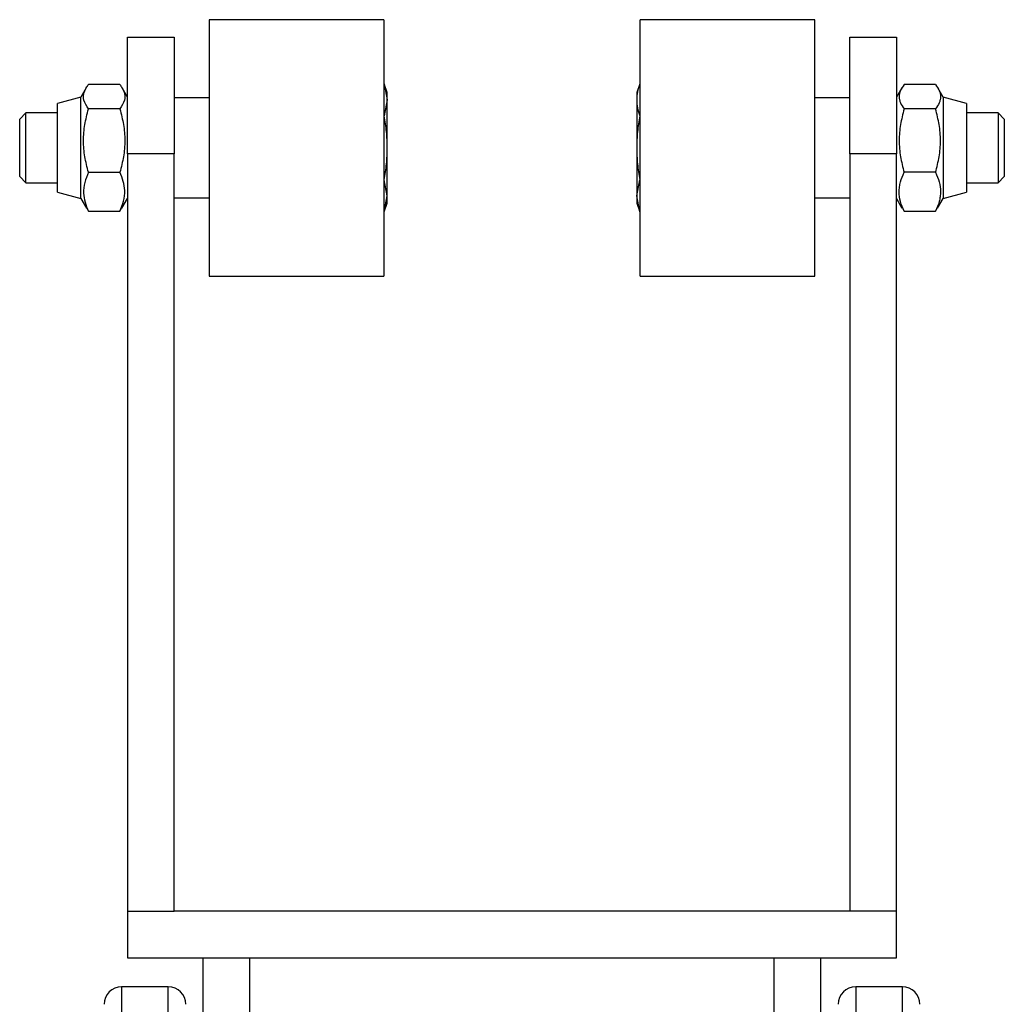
# Model space of a CAD drawing. Header units: millimetres. Extents: x 52 to 448, y 22 to 1022.
# Tile 8 of 8: x 165 to 334, y 853 to 1022. Entities that reach past the tile are written whole.
import ezdxf

# ---------------------------------------------------------------- set-up
doc = ezdxf.new("R2010")
doc.units = ezdxf.units.MM

msp = doc.modelspace()

# ---------------------------------------------------------------- linework, layer by layer
at = {"color": 7, "linetype": 'Continuous', "lineweight": 25}
for p, q in [((227.91, 1022.39), (197.91, 1022.39)), ((197.91, 1022.39), (197.91, 978.39)), ((227.91, 1022.39), (227.91, 978.39)), ((301.91, 1022.39), (271.91, 1022.39)), ((271.91, 978.39), (271.91, 1022.39)), ((301.91, 978.39), (301.91, 1022.39)), ((183.91, 999.39), (183.91, 1019.39)), ((183.91, 1019.39), (191.91, 1019.39)), ((191.91, 1019.39), (191.91, 999.39)), ((307.91, 1019.39), (315.91, 1019.39)), ((307.91, 999.39), (307.91, 1019.39)), ((315.91, 1019.39), (315.91, 999.39)), ((176.83, 1010.68), (175.91, 1009.09)), ((182.6, 1011.26), (177.22, 1011.26)), ((183.91, 1009.09), (182.99, 1010.68)), ((227.91, 1011.36), (227.98, 1011.36)), ((228.51, 1009.89), (227.98, 1011.36)), ((227.98, 1011.36), (228.51, 1008.62)), ((271.85, 1011.36), (271.31, 1009.89)), ((271.91, 1011.36), (271.85, 1011.36)), ((316.83, 1010.68), (315.91, 1009.09)), ((322.6, 1011.26), (317.22, 1011.26)), ((323.91, 1009.09), (322.99, 1010.68)), ((175.91, 1009.09), (171.91, 1008.02)), ((175.91, 991.69), (175.91, 1009.09)), ((197.91, 1008.99), (191.91, 1008.99)), ((228.51, 1008.62), (228.51, 1009.89)), ((271.31, 1009.89), (271.31, 1008.62)), ((307.91, 1008.99), (301.91, 1008.99)), ((327.91, 1008.02), (323.91, 1009.09)), ((323.91, 1009.09), (323.91, 1008.42)), ((171.91, 992.76), (171.91, 1008.02)), ((228.51, 1008.62), (227.98, 1005.87)), ((228.51, 1000.39), (228.51, 1008.62)), ((271.31, 1008.62), (271.31, 1000.39)), ((323.91, 1008.42), (323.91, 991.69)), ((327.91, 1008.02), (327.91, 1007.43)), ((327.91, 1007.43), (327.91, 992.76)), ((166.48, 1006.39), (165.41, 1005.31)), ((171.91, 1006.39), (166.48, 1006.39)), ((166.48, 994.39), (166.48, 1006.39)), ((182.6, 1007.06), (177.22, 1007.06)), ((227.91, 1005.87), (227.98, 1005.87)), ((271.91, 1005.87), (271.85, 1005.87)), ((322.6, 1007.06), (317.22, 1007.06)), ((333.34, 1006.39), (327.91, 1006.39)), ((334.41, 1005.31), (333.34, 1006.39)), ((333.34, 1006.39), (333.34, 994.39)), ((165.41, 995.46), (165.41, 1005.31)), ((334.41, 1005.31), (334.41, 995.46)), ((191.91, 999.39), (183.91, 999.39)), ((183.91, 999.39), (183.91, 869.39)), ((191.91, 869.39), (191.91, 999.39)), ((228.51, 992.16), (228.51, 1000.39)), ((271.31, 1000.39), (271.31, 992.16)), ((315.91, 999.39), (307.91, 999.39)), ((307.91, 999.39), (307.91, 869.39)), ((315.91, 869.39), (315.91, 999.39)), ((165.41, 995.46), (166.48, 994.39)), ((177.22, 996.19), (182.6, 996.19)), ((322.6, 996.19), (317.22, 996.19)), ((333.34, 994.39), (334.41, 995.46)), ((166.48, 994.39), (171.91, 994.39)), ((227.91, 994.9), (227.98, 994.9)), ((228.51, 992.16), (227.98, 994.9)), ((271.31, 992.16), (271.85, 994.9)), ((271.91, 994.9), (271.85, 994.9)), ((327.91, 994.39), (333.34, 994.39)), ((171.91, 992.76), (175.91, 991.69)), ((227.98, 989.42), (228.51, 992.16)), ((228.51, 990.89), (228.51, 992.16)), ((271.85, 989.42), (271.31, 992.16)), ((271.31, 992.16), (271.31, 990.89)), ((323.91, 991.69), (327.91, 992.76)), ((175.91, 991.69), (176.85, 990.06)), ((182.97, 990.06), (183.91, 991.69)), ((191.91, 991.79), (197.91, 991.79)), ((227.98, 989.42), (228.51, 990.89)), ((271.31, 990.89), (271.85, 989.42)), ((301.91, 991.79), (307.91, 991.79)), ((315.91, 991.69), (316.85, 990.06)), ((322.97, 990.06), (323.91, 991.69)), ((177.22, 989.51), (176.92, 990.1)), ((177.22, 989.51), (182.6, 989.51)), ((182.9, 990.1), (182.6, 989.51)), ((227.91, 989.42), (227.98, 989.42)), ((271.91, 989.42), (271.85, 989.42)), ((316.92, 990.1), (317.22, 989.51)), ((317.22, 989.51), (322.6, 989.51)), ((322.6, 989.51), (322.9, 990.1)), ((197.91, 978.39), (227.91, 978.39)), ((271.91, 978.39), (301.91, 978.39)), ((183.91, 869.39), (183.91, 861.39)), ((183.91, 869.39), (191.91, 869.39)), ((307.91, 869.39), (191.91, 869.39)), ((315.91, 869.39), (307.91, 869.39)), ((315.91, 861.39), (315.91, 869.39)), ((183.91, 861.39), (315.91, 861.39)), ((196.91, 831.39), (196.91, 861.39)), ((204.91, 831.39), (204.91, 861.39)), ((294.91, 831.39), (294.91, 861.39)), ((302.91, 831.39), (302.91, 861.39)), ((190.91, 856.39), (182.91, 856.39)), ((316.91, 856.39), (308.91, 856.39))]:
    msp.add_line(p, q, dxfattribs=at)
at = {"color": 8, "linetype": 'Continuous', "lineweight": 25}
for p, q in [((182.91, 856.39), (182.91, 839.93)), ((190.91, 839.93), (190.91, 856.39)), ((308.91, 856.39), (308.91, 839.93)), ((316.91, 839.93), (316.91, 856.39))]:
    msp.add_line(p, q, dxfattribs=at)
at = {"color": 7, "linetype": 'Continuous', "lineweight": 25}
for centre, start, end in [((182.91, 853.39), 90, 180), ((190.91, 853.39), 0, 90), ((308.91, 853.39), 90, 180), ((316.91, 853.39), 0, 90)]:
    msp.add_arc(centre, 3, start, end, dxfattribs=at)
for points, knots in [([(177.22, 1007.06), (176.9, 1007.56), (176.35, 1008.41), (176.35, 1009.65), (176.71, 1010.55), (177.09, 1011.08), (177.22, 1011.26)], [0, 0, 0, 0, 0.361959, 0.610949, 0.866653, 1, 1, 1, 1]), ([(182.6, 1011.26), (182.73, 1011.08), (183.1, 1010.56), (183.47, 1009.66), (183.47, 1008.42), (182.92, 1007.56), (182.6, 1007.06)], [0, 0, 0, 0, 0.133347, 0.382641, 0.63804, 1, 1, 1, 1]), ([(271.85, 1011.36), (271.68, 1010.9), (271.54, 1010.44), (271.36, 1009.53), (271.31, 1009.07), (271.31, 1008.62)], [0, 0, 0, 0, 0.5, 0.5, 1, 1, 1, 1]), ([(317.22, 1011.26), (316.96, 1010.92), (316.75, 1010.57), (316.45, 1009.87), (316.37, 1009.52), (316.37, 1008.99), (316.39, 1008.81), (316.47, 1008.45), (316.53, 1008.27), (316.75, 1007.75), (316.96, 1007.4), (317.22, 1007.06)], [0, 0, 0, 0, 0.25, 0.25, 0.5, 0.5, 0.625, 0.625, 0.75, 0.75, 1, 1, 1, 1]), ([(322.6, 1011.26), (322.86, 1010.92), (323.07, 1010.57), (323.37, 1009.87), (323.45, 1009.52), (323.45, 1008.99), (323.43, 1008.81), (323.35, 1008.45), (323.29, 1008.27), (323.07, 1007.75), (322.86, 1007.4), (322.6, 1007.06)], [0, 0, 0, 0, 0.25, 0.25, 0.5, 0.5, 0.625, 0.625, 0.75, 0.75, 1, 1, 1, 1]), ([(271.31, 1008.62), (271.31, 1008.16), (271.36, 1007.7), (271.54, 1006.79), (271.68, 1006.33), (271.85, 1005.87)], [0, 0, 0, 0, 0.5, 0.5, 1, 1, 1, 1]), ([(177.22, 996.19), (176.96, 997.07), (176.75, 997.97), (176.45, 999.78), (176.37, 1000.69), (176.37, 1002.08), (176.39, 1002.54), (176.47, 1003.46), (176.53, 1003.92), (176.75, 1005.28), (176.96, 1006.17), (177.22, 1007.06)], [0, 0, 0, 0, 0.25, 0.25, 0.5, 0.5, 0.625, 0.625, 0.75, 0.75, 1, 1, 1, 1]), ([(182.6, 1007.06), (182.86, 1006.17), (183.07, 1005.28), (183.37, 1003.47), (183.45, 1002.56), (183.45, 1001.17), (183.43, 1000.71), (183.35, 999.79), (183.29, 999.33), (183.07, 997.97), (182.86, 997.08), (182.6, 996.19)], [0, 0, 0, 0, 0.25, 0.25, 0.5, 0.5, 0.625, 0.625, 0.75, 0.75, 1, 1, 1, 1]), ([(228.51, 1000.39), (228.51, 1001.3), (228.46, 1002.22), (228.28, 1004.05), (228.14, 1004.96), (227.98, 1005.87)], [0, 0, 0, 0, 0.5, 0.5, 1, 1, 1, 1]), ([(271.85, 1005.87), (271.68, 1004.96), (271.54, 1004.05), (271.36, 1002.22), (271.31, 1001.3), (271.31, 1000.39)], [0, 0, 0, 0, 0.5, 0.5, 1, 1, 1, 1]), ([(317.22, 1007.06), (316.96, 1006.17), (316.75, 1005.28), (316.45, 1003.47), (316.37, 1002.56), (316.37, 1001.17), (316.39, 1000.71), (316.47, 999.79), (316.53, 999.33), (316.75, 997.97), (316.96, 997.08), (317.22, 996.19)], [0, 0, 0, 0, 0.25, 0.25, 0.5, 0.5, 0.625, 0.625, 0.75, 0.75, 1, 1, 1, 1]), ([(322.6, 996.19), (322.86, 997.07), (323.07, 997.97), (323.37, 999.78), (323.45, 1000.69), (323.45, 1002.08), (323.43, 1002.54), (323.35, 1003.46), (323.29, 1003.92), (323.07, 1005.28), (322.86, 1006.17), (322.6, 1007.06)], [0, 0, 0, 0, 0.25, 0.25, 0.5, 0.5, 0.625, 0.625, 0.75, 0.75, 1, 1, 1, 1]), ([(227.98, 994.9), (228.14, 995.81), (228.28, 996.73), (228.46, 998.56), (228.51, 999.47), (228.51, 1000.39)], [0, 0, 0, 0, 0.5, 0.5, 1, 1, 1, 1]), ([(271.31, 1000.39), (271.31, 999.47), (271.36, 998.56), (271.54, 996.73), (271.68, 995.81), (271.85, 994.9)], [0, 0, 0, 0, 0.5, 0.5, 1, 1, 1, 1]), ([(177.22, 996.19), (176.98, 995.61), (176.48, 994.44), (176.3, 992.7), (176.56, 991.04), (177, 990.02), (177.22, 989.51)], [0, 0, 0, 0, 0.264604, 0.534949, 0.765343, 1, 1, 1, 1]), ([(182.6, 989.51), (182.84, 990.09), (183.34, 991.26), (183.52, 993), (183.26, 994.66), (182.82, 995.67), (182.6, 996.19)], [0, 0, 0, 0, 0.264608, 0.534951, 0.765345, 1, 1, 1, 1]), ([(317.22, 989.51), (316.96, 990.06), (316.75, 990.61), (316.45, 991.71), (316.37, 992.28), (316.37, 993.13), (316.39, 993.41), (316.47, 993.98), (316.53, 994.26), (316.75, 995.09), (316.96, 995.64), (317.22, 996.19)], [0, 0, 0, 0, 0.25, 0.25, 0.5, 0.5, 0.625, 0.625, 0.75, 0.75, 1, 1, 1, 1]), ([(322.6, 996.19), (322.86, 995.64), (323.07, 995.09), (323.37, 993.98), (323.45, 993.42), (323.45, 992.57), (323.43, 992.29), (323.35, 991.72), (323.29, 991.44), (323.07, 990.61), (322.86, 990.06), (322.6, 989.51)], [0, 0, 0, 0, 0.25, 0.25, 0.5, 0.5, 0.625, 0.625, 0.75, 0.75, 1, 1, 1, 1])]:
    msp.add_open_spline(points, degree=3, knots=knots, dxfattribs=at)

doc.saveas('drawing.dxf')
